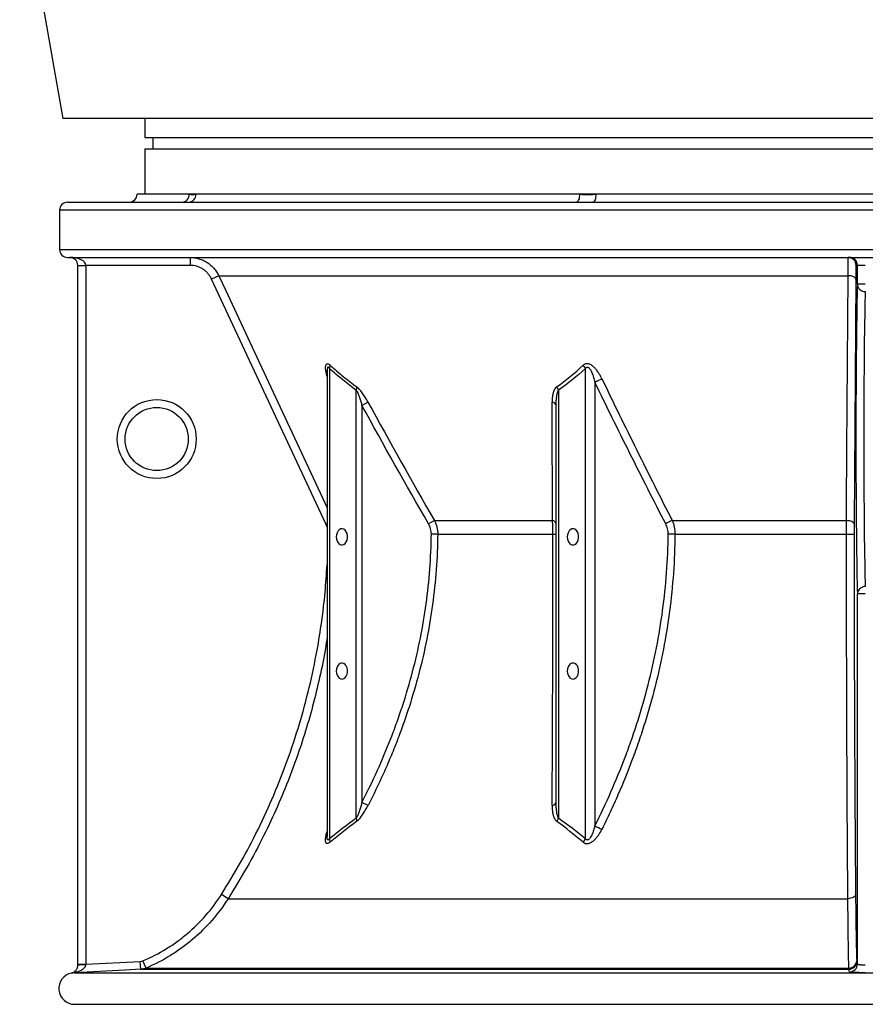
# Model space of a CAD drawing. Header units: millimetres. Extents: x 1367 to 2597, y 319 to 3508.
# Tile 1 of 6: x 1445 to 1981, y 319 to 943. Entities that reach past the tile are written whole.
import ezdxf

# ---------------------------------------------------------------- set-up
doc = ezdxf.new("R2010")
doc.units = ezdxf.units.MM

msp = doc.modelspace()

# ---------------------------------------------------------------- linework, layer by layer
at = {"color": 7, "linetype": 'Continuous', "lineweight": 25}
for p, q in [((1444.97, 1034.87), (1472.29, 879.98)), ((2491.29, 879.98), (1472.29, 879.98)), ((1524.29, 879.98), (1524.29, 867.98)), ((1524.29, 867.98), (2439.29, 867.98)), ((1529.29, 867.98), (1529.29, 860.68)), ((1524.29, 860.68), (1524.29, 831.98)), ((1524.29, 860.68), (2439.29, 860.68)), ((1552.38, 831.98), (1519.29, 831.98)), ((1556.66, 831.98), (1552.38, 831.98)), ((1799.64, 831.98), (1556.66, 831.98)), ((1809.97, 831.98), (1799.64, 831.98)), ((2153.6, 831.98), (1809.97, 831.98)), ((1475.29, 826.98), (2488.29, 826.98)), ((1470.29, 821.98), (1470.29, 796.98)), ((1475.29, 791.98), (2488.29, 791.98)), ((1552.91, 791.98), (1552.91, 786.98)), ((1481.79, 786.98), (1486.79, 786.98)), ((1481.79, 344.35), (1481.79, 786.98)), ((1552.91, 786.98), (1486.79, 786.98)), ((1486.79, 786.98), (1486.79, 344.35)), ((1975.66, 786.98), (1974.77, 786.98)), ((1980.66, 786.98), (1975.66, 786.98)), ((1975.66, 775.06), (1975.66, 786.98)), ((1571.05, 780.43), (1566.52, 778.32)), ((1571.05, 780.43), (1969.72, 780.43)), ((1638.95, 623.23), (1566.52, 778.32)), ((1974.58, 778.32), (1973.57, 623.23)), ((1980.66, 775.06), (1975.66, 775.06)), ((1639.72, 720.17), (1639.72, 425.32)), ((1639.76, 720.07), (1639.76, 720.3)), ((1641.19, 721.59), (1641.19, 423.93)), ((1803.34, 423.93), (1803.34, 721.59)), ((1809.38, 712.86), (1809.38, 432.11)), ((1658.22, 437.02), (1658.22, 707.85)), ((1786.31, 707.85), (1786.31, 437.02)), ((1661.76, 698.27), (1665.59, 700.38)), ((1661.76, 698.27), (1661.76, 446.88)), ((1784.84, 446.88), (1784.84, 698.27)), ((1707.68, 625.34), (1704.01, 623.23)), ((1707.68, 625.34), (1782.51, 625.34)), ((1858.37, 625.34), (1968.75, 625.34)), ((1709.79, 616.71), (1705.75, 616.75)), ((1709.79, 616.71), (1782.8, 616.71)), ((1860.08, 616.71), (1968.75, 616.71)), ((1980.66, 578.91), (1975.66, 578.91)), ((1975.66, 344.49), (1975.66, 578.91)), ((1665.63, 444.87), (1661.76, 446.88)), ((1577, 385.86), (1572.79, 388.54)), ((1577, 385.86), (1969.62, 385.86)), ((1481.79, 344.35), (1486.79, 344.35)), ((1486.79, 344.35), (1521.39, 346.16)), ((1521.65, 341.17), (1521.39, 346.16)), ((1525.02, 341.94), (1523.08, 346.55)), ((1975.21, 346.16), (1975.66, 344.49)), ((1479.66, 338.97), (1479.66, 339.04)), ((1479.66, 338.97), (2483.91, 338.97)), ((1521.65, 341.17), (1970.22, 341.17)), ((1525.02, 341.94), (1970.24, 341.94)), ((1480.29, 318.98), (2483.29, 318.98))]:
    msp.add_line(p, q, dxfattribs=at)
at = {"color": 1, "linetype": 'Continuous', "lineweight": 25}
for p, q in [((2493.29, 821.98), (1470.29, 821.98)), ((1470.29, 796.98), (2493.29, 796.98)), ((1639.72, 623.59), (1638.95, 623.23)), ((1639.72, 621.11), (1638.95, 623.23)), ((1479.74, 318.98), (2483.83, 318.98))]:
    msp.add_line(p, q, dxfattribs=at)
at = {"color": 7, "linetype": 'Continuous', "lineweight": 25, "flags": 128}
for points in [[(1799.64, 831.98), (1799.61, 831.01), (1799.49, 830.07), (1799.31, 829.2), (1799.07, 828.45), (1798.77, 827.82), (1798.43, 827.36), (1798.06, 827.08), (1797.68, 826.98)], [(1809.97, 831.98), (1809.93, 831.01), (1809.83, 830.07), (1809.66, 829.2), (1809.43, 828.45), (1809.14, 827.82), (1808.82, 827.36), (1808.48, 827.08), (1808.11, 826.98)], [(1968.75, 625.34), (1968.8, 634.4), (1969.03, 670.65), (1969.72, 780.43)], [(1974.58, 778.32), (1974.48, 778.72), (1974.2, 779.11), (1973.75, 779.47), (1973.14, 779.79), (1972.41, 780.05), (1971.57, 780.25), (1970.67, 780.38), (1969.72, 780.43)], [(1973.57, 623.23), (1973.47, 623.63), (1973.19, 624.01), (1972.74, 624.37), (1972.15, 624.69), (1971.42, 624.95), (1970.59, 625.15), (1969.69, 625.28), (1968.75, 625.34)], [(1645.47, 615.03), (1645.61, 613.65), (1646, 612.38), (1646.62, 611.3), (1647.42, 610.5), (1648.35, 610.04), (1649.33, 609.94), (1650.29, 610.22), (1651.16, 610.86), (1651.88, 611.81), (1652.39, 613), (1652.65, 614.34), (1652.65, 615.72), (1652.39, 617.06), (1651.88, 618.25), (1651.16, 619.2), (1650.29, 619.84), (1649.33, 620.12), (1648.35, 620.02), (1647.42, 619.56), (1646.62, 618.76), (1646, 617.68), (1645.61, 616.41), (1645.47, 615.03)], [(1791.84, 615.03), (1791.98, 613.65), (1792.37, 612.38), (1792.99, 611.3), (1793.79, 610.5), (1794.72, 610.04), (1795.7, 609.94), (1796.66, 610.22), (1797.53, 610.86), (1798.25, 611.81), (1798.76, 613), (1799.02, 614.34), (1799.02, 615.72), (1798.76, 617.06), (1798.25, 618.25), (1797.53, 619.2), (1796.66, 619.84), (1795.7, 620.12), (1794.72, 620.02), (1793.79, 619.56), (1792.99, 618.76), (1792.37, 617.68), (1791.98, 616.41), (1791.84, 615.03)], [(1860.08, 616.71), (1859.55, 616.71), (1859, 616.72), (1858.45, 616.72), (1857.89, 616.73), (1857.34, 616.73), (1856.8, 616.74), (1856.27, 616.74), (1855.78, 616.75)], [(1645.47, 530.03), (1645.61, 528.65), (1646, 527.38), (1646.62, 526.3), (1647.42, 525.5), (1648.35, 525.04), (1649.33, 524.94), (1650.29, 525.22), (1651.16, 525.86), (1651.88, 526.81), (1652.39, 528), (1652.65, 529.34), (1652.65, 530.72), (1652.39, 532.06), (1651.88, 533.25), (1651.16, 534.2), (1650.29, 534.84), (1649.33, 535.12), (1648.35, 535.02), (1647.42, 534.56), (1646.62, 533.76), (1646, 532.68), (1645.61, 531.41), (1645.47, 530.03)], [(1791.84, 530.03), (1791.98, 528.65), (1792.37, 527.38), (1792.99, 526.3), (1793.79, 525.5), (1794.72, 525.04), (1795.7, 524.94), (1796.66, 525.22), (1797.53, 525.86), (1798.25, 526.81), (1798.76, 528), (1799.02, 529.34), (1799.02, 530.72), (1798.76, 532.06), (1798.25, 533.25), (1797.53, 534.2), (1796.66, 534.84), (1795.7, 535.12), (1794.72, 535.02), (1793.79, 534.56), (1792.99, 533.76), (1792.37, 532.68), (1791.98, 531.41), (1791.84, 530.03)], [(1974.5, 388.54), (1974.39, 388.03), (1974.11, 387.54), (1973.66, 387.08), (1973.06, 386.68), (1972.32, 386.35), (1971.48, 386.1), (1970.57, 385.93), (1969.62, 385.86)], [(1521.65, 341.17), (1511.67, 340.65), (1479.66, 338.97)], [(1970.67, 339.49), (1970.53, 340.02), (1970.22, 341.17)]]:
    msp.add_lwpolyline(points, dxfattribs=at)
at = {"color": 1, "linetype": 'Continuous', "lineweight": 25, "flags": 128}
msp.add_lwpolyline([(1571.05, 780.43), (1575.28, 771.37), (1592.2, 735.13), (1639.72, 633.37)], dxfattribs=at)
at = {"color": 7, "linetype": 'Continuous', "lineweight": 25}
for radius in [25, 20]:
    msp.add_circle((1531.79, 676.98), radius, dxfattribs=at)
for centre, radius, start, end in [((1514.29, 831.98), 5, 270, 0), ((1547.56, 831.81), 4.83, 272.20417, 2.04636), ((1551.85, 831.79), 4.81, 272.51273, 2.30956), ((1475.29, 821.98), 5, 90, 180), ((1475.29, 796.98), 5, 180, 270), ((1476.79, 786.98), 5, 0, 90), ((1969.77, 786.98), 5, 359.99721, 89.99721), ((1970.66, 786.98), 5, 359.99721, 89.99721), ((1980.53, 775.26), 4.87, 182.35057, 271.54987), ((1636.8, 723.67), 4.86, 334.57497, 0.32449), ((1796.2, 718.33), 7.85, 24.5256, 43.1725), ((1819.58, 697), 18.86, 107.58812, 122.73188), ((1653.28, 709.72), 5.28, 339.28826, 2.65362), ((1779.15, 705.24), 7.62, 20.05061, 38.31611), ((1782.05, 697.49), 2.91, 15.6687, 85.73239), ((1782.14, 622.58), 2.78, 13.35807, 82.36205), ((1864.51, 608.14), 18.27, 109.6585, 124.30635), ((1783.12, 648.1), 31.39, 269.40188, 273.14133), ((1969.88, 751.35), 134.65, 269.51927, 271.56456), ((1980.53, 578.71), 4.87, 88.45013, 177.64943), ((1782.12, 447.71), 2.85, 273.3263, 342.95089), ((1653.28, 435.16), 5.28, 357.19494, 20.63356), ((1779.14, 439.62), 7.62, 321.70268, 340.03206), ((1819.55, 447.35), 18.32, 236.28362, 251.92407), ((1636.69, 421.96), 4.9, 356.41808, 23.64), ((1796.15, 426.93), 7.79, 317.42682, 337.35785), ((1485.53, 325.67), 18.38, 86.14189, 101.75916), ((1970.21, 346.17), 5, 270.08777, 359.9146), ((1970.35, 346.78), 4.84, 268.65081, 357.2342), ((1970.66, 344.5), 5, 270.08018, 359.91458), ((1479.79, 328.98), 10, 101.54162, 269.75722), ((1476.79, 343.68), 5, 281.59371, 314.54911), ((1479.5, 335.3), 3.74, 87.60047, 107.88744), ((1480.29, 446.98), 128, 269.75722, 270)]:
    msp.add_arc(centre, radius, start, end, dxfattribs=at)
for centre, major_axis, ratio, start_param, end_param in [((1476.79, 786.98), (10, 0), 0.5, 0, 1.570796), ((1976.18, 676.98), (0, 105), 0.013964, 0.365207, 2.776385), ((1981.18, 676.98), (0, 100), 0.014662, 0.365207, 2.776385)]:
    msp.add_ellipse(centre, major_axis=major_axis, ratio=ratio, start_param=start_param, end_param=end_param, dxfattribs=at)
for points, knots in [([(1552.38, 831.98), (1552.73, 831.98), (1553.08, 831.95), (1553.78, 831.9), (1554.13, 831.88), (1554.85, 831.88), (1555.21, 831.9), (1555.93, 831.95), (1556.29, 831.98), (1556.66, 831.98)], [0, 0, 0, 0, 0.25, 0.25, 0.5, 0.5, 0.75, 0.75, 1, 1, 1, 1]), ([(1799.64, 831.98), (1800.5, 831.98), (1801.36, 831.95), (1803.07, 831.9), (1803.93, 831.88), (1805.65, 831.88), (1806.52, 831.9), (1808.24, 831.95), (1809.11, 831.98), (1809.97, 831.98)], [0, 0, 0, 0, 0.25, 0.25, 0.5, 0.5, 0.75, 0.75, 1, 1, 1, 1]), ([(1552.91, 791.98), (1553.87, 791.98), (1554.81, 791.91), (1556.67, 791.65), (1557.59, 791.45), (1558.96, 791.05), (1559.41, 790.91), (1560.3, 790.58), (1560.74, 790.4), (1562.03, 789.81), (1562.86, 789.36), (1564.05, 788.61), (1564.44, 788.34), (1565.2, 787.77), (1565.57, 787.48), (1566.66, 786.55), (1567.33, 785.89), (1568.57, 784.48), (1569.14, 783.73), (1569.92, 782.53), (1570.17, 782.12), (1570.63, 781.29), (1570.85, 780.87), (1571.05, 780.43)], [0, 0, 0, 0, 0.125, 0.125, 0.25, 0.25, 0.3125, 0.3125, 0.375, 0.375, 0.5, 0.5, 0.5625, 0.5625, 0.625, 0.625, 0.75, 0.75, 0.875, 0.875, 0.9375, 0.9375, 1, 1, 1, 1]), ([(1969.72, 780.43), (1969.72, 781.3), (1969.72, 782.12), (1969.72, 783.7), (1969.72, 784.45), (1969.73, 785.52), (1969.73, 785.87), (1969.73, 786.53), (1969.73, 786.85), (1969.73, 787.78), (1969.74, 788.34), (1969.74, 789.1), (1969.74, 789.34), (1969.74, 789.79), (1969.74, 790), (1969.75, 790.59), (1969.75, 790.92), (1969.76, 791.44), (1969.76, 791.64), (1969.77, 791.85), (1969.77, 791.9), (1969.77, 791.97), (1969.77, 791.98), (1969.77, 791.98)], [0, 0, 0, 0, 0.125, 0.125, 0.25, 0.25, 0.3125, 0.3125, 0.375, 0.375, 0.5, 0.5, 0.5625, 0.5625, 0.625, 0.625, 0.75, 0.75, 0.875, 0.875, 0.9375, 0.9375, 1, 1, 1, 1]), ([(1566.52, 778.32), (1566.22, 778.97), (1565.87, 779.6), (1565.09, 780.79), (1564.66, 781.35), (1563.73, 782.41), (1563.23, 782.91), (1562.41, 783.6), (1562.13, 783.83), (1561.56, 784.25), (1561.27, 784.45), (1560.37, 785.02), (1559.75, 785.35), (1558.78, 785.79), (1558.46, 785.93), (1557.79, 786.17), (1557.45, 786.29), (1555.74, 786.78), (1554.34, 786.98), (1552.91, 786.98)], [0, 0, 0, 0, 0.125, 0.125, 0.25, 0.25, 0.375, 0.375, 0.4375, 0.4375, 0.5, 0.5, 0.625, 0.625, 0.6875, 0.6875, 0.75, 0.75, 1, 1, 1, 1]), ([(1974.77, 786.98), (1974.76, 786.98), (1974.75, 786.93), (1974.73, 786.73), (1974.72, 786.58), (1974.7, 786.18), (1974.7, 785.94), (1974.68, 785.5), (1974.68, 785.34), (1974.67, 785), (1974.66, 784.82), (1974.65, 784.25), (1974.64, 783.83), (1974.63, 783.14), (1974.63, 782.9), (1974.62, 782.39), (1974.62, 782.13), (1974.6, 780.8), (1974.59, 779.62), (1974.58, 778.32)], [0, 0, 0, 0, 0.125, 0.125, 0.25, 0.25, 0.375, 0.375, 0.4375, 0.4375, 0.5, 0.5, 0.625, 0.625, 0.6875, 0.6875, 0.75, 0.75, 1, 1, 1, 1]), ([(1641.66, 723.7), (1644.4, 721.23), (1647.18, 718.84), (1652.81, 714.26), (1655.66, 712.06), (1658.56, 709.97)], [0, 0, 0, 0, 0.5, 0.5, 1, 1, 1, 1]), ([(1813.88, 714.97), (1813.57, 715.62), (1813.24, 716.25), (1812.54, 717.51), (1812.18, 718.13), (1811.39, 719.34), (1810.98, 719.93), (1810.08, 721.09), (1809.59, 721.65), (1808.82, 722.43), (1808.55, 722.68), (1807.99, 723.16), (1807.69, 723.38), (1807.09, 723.8), (1806.77, 723.98), (1806.13, 724.3), (1805.79, 724.43), (1805.29, 724.57), (1805.12, 724.6), (1804.78, 724.65), (1804.61, 724.67), (1804.12, 724.68), (1803.8, 724.64), (1803.2, 724.49), (1802.91, 724.37), (1802.39, 724.08), (1802.15, 723.9), (1801.93, 723.7)], [0, 0, 0, 0, 0.125, 0.125, 0.25, 0.25, 0.375, 0.375, 0.5, 0.5, 0.5625, 0.5625, 0.625, 0.625, 0.6875, 0.6875, 0.75, 0.75, 0.78125, 0.78125, 0.8125, 0.8125, 0.875, 0.875, 0.9375, 0.9375, 1, 1, 1, 1]), ([(1658.22, 707.85), (1655.3, 709.95), (1652.43, 712.14), (1646.75, 716.73), (1643.95, 719.12), (1641.19, 721.59)], [0, 0, 0, 0, 0.5, 0.5, 1, 1, 1, 1]), ([(1803.34, 721.59), (1803.47, 721.8), (1803.6, 722), (1803.85, 722.26), (1803.95, 722.34), (1804.15, 722.47), (1804.26, 722.52), (1804.5, 722.57), (1804.62, 722.57), (1804.87, 722.52), (1804.99, 722.48), (1805.23, 722.36), (1805.34, 722.28), (1805.55, 722.11), (1805.65, 722.02), (1805.93, 721.72), (1806.09, 721.51), (1806.4, 721.05), (1806.55, 720.82), (1806.95, 720.1), (1807.18, 719.61), (1807.62, 718.6), (1807.82, 718.09), (1808.18, 717.06), (1808.35, 716.54), (1808.84, 714.97), (1809.12, 713.92), (1809.38, 712.86)], [0, 0, 0, 0, 0.0625, 0.0625, 0.09375, 0.09375, 0.125, 0.125, 0.15625, 0.15625, 0.1875, 0.1875, 0.21875, 0.21875, 0.25, 0.25, 0.3125, 0.3125, 0.375, 0.375, 0.5, 0.5, 0.625, 0.625, 0.75, 0.75, 1, 1, 1, 1]), ([(1854.22, 623.23), (1846.56, 638.04), (1839.01, 652.93), (1824.07, 682.82), (1816.69, 697.82), (1809.38, 712.86)], [0, 0, 0, 0, 0.5, 0.5, 1, 1, 1, 1]), ([(1813.88, 714.97), (1821.14, 699.93), (1828.47, 684.93), (1843.28, 655.05), (1850.77, 640.16), (1858.37, 625.34)], [0, 0, 0, 0, 0.5, 0.5, 1, 1, 1, 1]), ([(1658.22, 707.85), (1658.33, 707.7), (1658.43, 707.53), (1658.63, 707.18), (1658.73, 707), (1659, 706.44), (1659.17, 706.05), (1659.5, 705.27), (1659.65, 704.87), (1659.95, 704.07), (1660.1, 703.66), (1660.52, 702.43), (1660.78, 701.61), (1661.29, 699.95), (1661.53, 699.11), (1661.76, 698.27)], [0, 0, 0, 0, 0.0625, 0.0625, 0.125, 0.125, 0.25, 0.25, 0.375, 0.375, 0.5, 0.5, 0.75, 0.75, 1, 1, 1, 1]), ([(1665.59, 700.38), (1665.09, 701.3), (1664.57, 702.2), (1663.49, 703.98), (1662.93, 704.85), (1662.05, 706.1), (1661.75, 706.52), (1661.14, 707.32), (1660.83, 707.71), (1660.2, 708.44), (1659.88, 708.79), (1659.39, 709.27), (1659.22, 709.43), (1658.89, 709.71), (1658.72, 709.85), (1658.56, 709.97)], [0, 0, 0, 0, 0.25, 0.25, 0.5, 0.5, 0.625, 0.625, 0.75, 0.75, 0.875, 0.875, 0.9375, 0.9375, 1, 1, 1, 1]), ([(1785.13, 709.97), (1784.8, 709.73), (1784.52, 709.44), (1784.02, 708.8), (1783.81, 708.45), (1783.43, 707.7), (1783.27, 707.31), (1783, 706.51), (1782.88, 706.1), (1782.59, 704.84), (1782.46, 703.97), (1782.29, 702.2), (1782.26, 701.3), (1782.26, 700.38)], [0, 0, 0, 0, 0.125, 0.125, 0.25, 0.25, 0.375, 0.375, 0.5, 0.5, 0.75, 0.75, 1, 1, 1, 1]), ([(1784.84, 698.27), (1784.84, 699.11), (1784.86, 699.95), (1784.93, 701.61), (1784.99, 702.43), (1785.17, 704.07), (1785.29, 704.88), (1785.56, 706.06), (1785.67, 706.44), (1785.87, 707), (1785.94, 707.18), (1786.11, 707.53), (1786.2, 707.7), (1786.31, 707.85)], [0, 0, 0, 0, 0.25, 0.25, 0.5, 0.5, 0.75, 0.75, 0.875, 0.875, 0.9375, 0.9375, 1, 1, 1, 1]), ([(1707.68, 625.34), (1708.03, 624.67), (1708.33, 623.99), (1708.87, 622.59), (1709.09, 621.87), (1709.63, 619.69), (1709.8, 618.21), (1709.79, 616.71)], [0, 0, 0, 0, 0.25, 0.25, 0.5, 0.5, 1, 1, 1, 1]), ([(1782.8, 616.71), (1782.8, 617.46), (1782.79, 618.21), (1782.77, 619.7), (1782.75, 620.44), (1782.68, 622.62), (1782.6, 624.01), (1782.51, 625.34)], [0, 0, 0, 0, 0.25, 0.25, 0.5, 0.5, 1, 1, 1, 1]), ([(1858.37, 625.34), (1858.65, 624.68), (1858.9, 624), (1859.33, 622.6), (1859.52, 621.87), (1859.95, 619.7), (1860.09, 618.22), (1860.08, 616.71)], [0, 0, 0, 0, 0.25, 0.25, 0.5, 0.5, 1, 1, 1, 1]), ([(1968.75, 616.71), (1968.75, 618.2), (1968.75, 619.67), (1968.75, 621.84), (1968.75, 622.55), (1968.75, 623.97), (1968.75, 624.66), (1968.75, 625.34)], [0, 0, 0, 0, 0.5, 0.5, 0.75, 0.75, 1, 1, 1, 1]), ([(1705.75, 616.75), (1705.76, 617.89), (1705.62, 619), (1705.17, 620.64), (1704.99, 621.18), (1704.55, 622.23), (1704.3, 622.73), (1704.01, 623.23)], [0, 0, 0, 0, 0.5, 0.5, 0.75, 0.75, 1, 1, 1, 1]), ([(1855.78, 616.75), (1855.79, 617.9), (1855.65, 619.01), (1855.26, 620.65), (1855.09, 621.19), (1854.7, 622.23), (1854.47, 622.74), (1854.22, 623.23)], [0, 0, 0, 0, 0.5, 0.5, 0.75, 0.75, 1, 1, 1, 1]), ([(1973.57, 623.23), (1973.57, 622.21), (1973.56, 621.14), (1973.55, 618.98), (1973.55, 617.87), (1973.55, 616.75)], [0, 0, 0, 0, 0.5, 0.5, 1, 1, 1, 1]), ([(1661.76, 446.88), (1668.6, 460.07), (1674.73, 473.58), (1681.47, 490.88), (1682.77, 494.37), (1685.26, 501.35), (1686.46, 504.85), (1689.89, 515.38), (1691.97, 522.44), (1697.57, 543.74), (1700.46, 558.1), (1704.47, 587.16), (1705.58, 601.87), (1705.75, 616.75)], [0, 0, 0, 0, 0.25, 0.25, 0.3125, 0.3125, 0.375, 0.375, 0.5, 0.5, 0.75, 0.75, 1, 1, 1, 1]), ([(1709.79, 616.71), (1709.62, 601.66), (1708.5, 586.8), (1704.49, 557.42), (1701.6, 542.89), (1695.98, 521.35), (1693.89, 514.21), (1690.45, 503.56), (1689.25, 500.02), (1686.75, 492.95), (1685.44, 489.43), (1682.74, 482.42), (1681.34, 478.94), (1678.44, 472.01), (1676.95, 468.57), (1672.33, 458.31), (1669.07, 451.55), (1665.63, 444.87)], [0, 0, 0, 0, 0.25, 0.25, 0.5, 0.5, 0.625, 0.625, 0.6875, 0.6875, 0.75, 0.75, 0.8125, 0.8125, 0.875, 0.875, 1, 1, 1, 1]), ([(1782.29, 444.87), (1782.36, 458.18), (1782.43, 471.81), (1782.5, 489.26), (1782.52, 492.77), (1782.55, 499.83), (1782.56, 503.37), (1782.59, 510.49), (1782.6, 514.07), (1782.63, 521.25), (1782.64, 524.85), (1782.7, 542.9), (1782.73, 557.47), (1782.78, 586.88), (1782.79, 601.72), (1782.8, 616.71)], [0, 0, 0, 0, 0.25, 0.25, 0.3125, 0.3125, 0.375, 0.375, 0.4375, 0.4375, 0.5, 0.5, 0.75, 0.75, 1, 1, 1, 1]), ([(1809.38, 432.11), (1816.49, 446.21), (1822.9, 460.69), (1829.97, 479.31), (1831.33, 483.06), (1833.31, 488.73), (1833.95, 490.63), (1835.22, 494.43), (1835.85, 496.34), (1838.88, 505.89), (1841.1, 513.59), (1847.06, 536.82), (1850.15, 552.5), (1854.42, 584.3), (1855.61, 600.41), (1855.78, 616.75)], [0, 0, 0, 0, 0.25, 0.25, 0.3125, 0.3125, 0.34375, 0.34375, 0.375, 0.375, 0.5, 0.5, 0.75, 0.75, 1, 1, 1, 1]), ([(1860.08, 616.71), (1859.92, 600.2), (1858.74, 583.93), (1854.5, 551.8), (1851.44, 535.94), (1845.51, 512.46), (1843.31, 504.68), (1839.69, 493.09), (1838.42, 489.24), (1835.8, 481.59), (1834.43, 477.79), (1830.2, 466.46), (1827.19, 459.01), (1822.39, 447.99), (1820.75, 444.34), (1817.37, 437.1), (1815.64, 433.5), (1813.86, 429.94)], [0, 0, 0, 0, 0.25, 0.25, 0.5, 0.5, 0.625, 0.625, 0.6875, 0.6875, 0.75, 0.75, 0.875, 0.875, 0.9375, 0.9375, 1, 1, 1, 1]), ([(1969.62, 385.86), (1969.55, 394.48), (1969.48, 403.25), (1969.36, 421.05), (1969.3, 430.09), (1969.19, 448.46), (1969.14, 457.78), (1969.05, 476.7), (1969.01, 486.3), (1968.96, 500.91), (1968.94, 505.82), (1968.91, 515.7), (1968.89, 520.67), (1968.85, 535.62), (1968.83, 545.64), (1968.8, 560.78), (1968.79, 565.85), (1968.77, 575.99), (1968.77, 581.06), (1968.75, 596.31), (1968.75, 606.49), (1968.75, 616.71)], [0, 0, 0, 0, 0.125, 0.125, 0.25, 0.25, 0.375, 0.375, 0.5, 0.5, 0.5625, 0.5625, 0.625, 0.625, 0.75, 0.75, 0.8125, 0.8125, 0.875, 0.875, 1, 1, 1, 1]), ([(1973.55, 616.75), (1973.55, 606.64), (1973.56, 596.57), (1973.58, 576.53), (1973.6, 566.55), (1973.64, 546.69), (1973.67, 536.81), (1973.71, 522.05), (1973.73, 517.14), (1973.76, 507.35), (1973.78, 502.49), (1973.84, 488.02), (1973.89, 478.51), (1973.98, 459.77), (1974.04, 450.54), (1974.15, 432.35), (1974.22, 423.39), (1974.35, 405.76), (1974.42, 397.08), (1974.5, 388.54)], [0, 0, 0, 0, 0.125, 0.125, 0.25, 0.25, 0.375, 0.375, 0.4375, 0.4375, 0.5, 0.5, 0.625, 0.625, 0.75, 0.75, 0.875, 0.875, 1, 1, 1, 1]), ([(1661.76, 446.88), (1661.53, 446.01), (1661.3, 445.15), (1660.81, 443.45), (1660.55, 442.6), (1659.99, 440.91), (1659.69, 440.08), (1659.19, 438.86), (1659.02, 438.46), (1658.74, 437.89), (1658.64, 437.71), (1658.44, 437.35), (1658.33, 437.18), (1658.22, 437.02)], [0, 0, 0, 0, 0.25, 0.25, 0.5, 0.5, 0.75, 0.75, 0.875, 0.875, 0.9375, 0.9375, 1, 1, 1, 1]), ([(1658.55, 434.9), (1658.9, 435.15), (1659.24, 435.45), (1659.9, 436.11), (1660.24, 436.48), (1660.89, 437.25), (1661.2, 437.65), (1661.82, 438.49), (1662.12, 438.92), (1663.01, 440.23), (1663.56, 441.14), (1664.63, 442.98), (1665.14, 443.92), (1665.63, 444.87)], [0, 0, 0, 0, 0.125, 0.125, 0.25, 0.25, 0.375, 0.375, 0.5, 0.5, 0.75, 0.75, 1, 1, 1, 1]), ([(1782.29, 444.87), (1782.28, 443.92), (1782.31, 442.98), (1782.47, 441.13), (1782.59, 440.22), (1782.87, 438.91), (1782.99, 438.48), (1783.26, 437.65), (1783.42, 437.25), (1783.78, 436.48), (1784, 436.12), (1784.5, 435.45), (1784.79, 435.15), (1785.13, 434.9)], [0, 0, 0, 0, 0.25, 0.25, 0.5, 0.5, 0.625, 0.625, 0.75, 0.75, 0.875, 0.875, 1, 1, 1, 1]), ([(1786.31, 437.02), (1786.2, 437.18), (1786.1, 437.35), (1785.93, 437.71), (1785.86, 437.9), (1785.65, 438.47), (1785.55, 438.87), (1785.37, 439.67), (1785.29, 440.08), (1785.17, 440.91), (1785.12, 441.33), (1784.98, 442.59), (1784.93, 443.44), (1784.86, 445.15), (1784.84, 446.01), (1784.84, 446.88)], [0, 0, 0, 0, 0.0625, 0.0625, 0.125, 0.125, 0.25, 0.25, 0.375, 0.375, 0.5, 0.5, 0.75, 0.75, 1, 1, 1, 1]), ([(1809.38, 432.11), (1809.13, 431.11), (1808.84, 430.11), (1808.36, 428.63), (1808.19, 428.13), (1807.82, 427.16), (1807.62, 426.67), (1807.17, 425.72), (1806.93, 425.26), (1806.52, 424.59), (1806.37, 424.37), (1806.06, 423.96), (1805.89, 423.76), (1805.51, 423.41), (1805.3, 423.25), (1804.95, 423.1), (1804.83, 423.06), (1804.6, 423.03), (1804.48, 423.03), (1804.25, 423.08), (1804.14, 423.13), (1803.95, 423.24), (1803.86, 423.31), (1803.61, 423.54), (1803.47, 423.73), (1803.34, 423.93)], [0, 0, 0, 0, 0.25, 0.25, 0.375, 0.375, 0.5, 0.5, 0.625, 0.625, 0.6875, 0.6875, 0.75, 0.75, 0.8125, 0.8125, 0.84375, 0.84375, 0.875, 0.875, 0.90625, 0.90625, 0.9375, 0.9375, 1, 1, 1, 1]), ([(1801.89, 421.65), (1802.11, 421.47), (1802.35, 421.3), (1802.74, 421.1), (1802.87, 421.04), (1803.15, 420.94), (1803.3, 420.89), (1803.75, 420.78), (1804.06, 420.75), (1804.54, 420.76), (1804.7, 420.77), (1805.03, 420.81), (1805.2, 420.84), (1805.69, 420.96), (1806.02, 421.07), (1806.67, 421.36), (1806.98, 421.53), (1807.59, 421.9), (1807.88, 422.1), (1808.45, 422.55), (1808.73, 422.78), (1809.52, 423.52), (1810.01, 424.05), (1810.94, 425.15), (1811.36, 425.73), (1812.55, 427.47), (1813.24, 428.69), (1813.86, 429.94)], [0, 0, 0, 0, 0.0625, 0.0625, 0.09375, 0.09375, 0.125, 0.125, 0.1875, 0.1875, 0.21875, 0.21875, 0.25, 0.25, 0.3125, 0.3125, 0.375, 0.375, 0.4375, 0.4375, 0.5, 0.5, 0.625, 0.625, 0.75, 0.75, 1, 1, 1, 1]), ([(1523.08, 346.55), (1528.19, 348.7), (1533.09, 351.22), (1540.13, 355.54), (1542.42, 357.07), (1545.78, 359.5), (1546.88, 360.33), (1549.07, 362.04), (1550.14, 362.91), (1555.41, 367.37), (1559.31, 371.22), (1566.51, 379.46), (1569.81, 383.86), (1572.79, 388.54)], [0, 0, 0, 0, 0.25, 0.25, 0.375, 0.375, 0.4375, 0.4375, 0.5, 0.5, 0.75, 0.75, 1, 1, 1, 1]), ([(1974.5, 388.54), (1974.54, 383.86), (1974.58, 379.45), (1974.66, 373.24), (1974.69, 371.23), (1974.73, 368.33), (1974.74, 367.38), (1974.77, 365.51), (1974.78, 364.59), (1974.86, 360.14), (1974.92, 356.94), (1975.05, 351.22), (1975.12, 348.7), (1975.19, 346.55)], [0, 0, 0, 0, 0.25, 0.25, 0.375, 0.375, 0.4375, 0.4375, 0.5, 0.5, 0.75, 0.75, 1, 1, 1, 1]), ([(1577, 385.86), (1573.89, 380.97), (1570.45, 376.38), (1562.94, 367.77), (1558.87, 363.75), (1552.27, 358.17), (1549.98, 356.37), (1546.47, 353.83), (1545.28, 353), (1542.87, 351.39), (1541.65, 350.61), (1535.49, 346.83), (1530.36, 344.19), (1525.02, 341.94)], [0, 0, 0, 0, 0.25, 0.25, 0.5, 0.5, 0.625, 0.625, 0.6875, 0.6875, 0.75, 0.75, 1, 1, 1, 1]), ([(1970.24, 341.94), (1970.17, 344.19), (1970.11, 346.82), (1970, 352.79), (1969.94, 356.13), (1969.86, 361.7), (1969.84, 363.66), (1969.8, 366.7), (1969.79, 367.73), (1969.77, 369.84), (1969.75, 370.91), (1969.7, 376.35), (1969.66, 380.97), (1969.62, 385.86)], [0, 0, 0, 0, 0.25, 0.25, 0.5, 0.5, 0.625, 0.625, 0.6875, 0.6875, 0.75, 0.75, 1, 1, 1, 1]), ([(1478.35, 338.86), (1478.47, 338.9), (1478.62, 338.96), (1478.94, 339.11), (1479.11, 339.19), (1479.63, 339.5), (1479.98, 339.76), (1480.49, 340.28), (1480.65, 340.47), (1480.97, 340.9), (1481.13, 341.15), (1481.34, 341.58), (1481.4, 341.73), (1481.52, 342.05), (1481.58, 342.22), (1481.68, 342.59), (1481.71, 342.79), (1481.77, 343.21), (1481.79, 343.43), (1481.79, 343.66)], [0, 0, 0, 0, 0.125, 0.125, 0.25, 0.25, 0.5, 0.5, 0.625, 0.625, 0.75, 0.75, 0.8125, 0.8125, 0.875, 0.875, 0.9375, 0.9375, 1, 1, 1, 1]), ([(1486.77, 344), (1486.76, 343.79), (1486.72, 343.58), (1486.6, 343.18), (1486.52, 342.98), (1486.32, 342.62), (1486.21, 342.45), (1485.97, 342.12), (1485.84, 341.97), (1485.42, 341.55), (1485.12, 341.29), (1484.49, 340.84), (1484.16, 340.64), (1483.15, 340.1), (1482.44, 339.81), (1481.38, 339.46), (1481.03, 339.36), (1480.5, 339.22), (1480.33, 339.18), (1479.99, 339.1), (1479.82, 339.07), (1479.66, 339.04)], [0, 0, 0, 0, 0.0625, 0.0625, 0.125, 0.125, 0.1875, 0.1875, 0.25, 0.25, 0.375, 0.375, 0.5, 0.5, 0.75, 0.75, 0.875, 0.875, 0.9375, 0.9375, 1, 1, 1, 1]), ([(1975.66, 344.49), (1975.66, 344.45), (1975.7, 344.42), (1975.8, 344.37), (1975.84, 344.35), (1975.94, 344.32), (1975.99, 344.31), (1976.18, 344.26), (1976.34, 344.23), (1976.7, 344.18), (1976.91, 344.15), (1977.37, 344.1), (1977.62, 344.08), (1978.03, 344.05), (1978.17, 344.04), (1978.46, 344.03), (1978.6, 344.02), (1979.05, 344), (1979.36, 343.99), (1980.01, 343.98), (1980.33, 343.98), (1980.66, 343.98)], [0, 0, 0, 0, 0.125, 0.125, 0.1875, 0.1875, 0.25, 0.25, 0.375, 0.375, 0.5, 0.5, 0.625, 0.625, 0.6875, 0.6875, 0.75, 0.75, 0.875, 0.875, 1, 1, 1, 1]), ([(1478.35, 338.86), (1478.28, 338.83), (1478.21, 338.81), (1478.14, 338.79), (1478.06, 338.76), (1477.99, 338.74), (1477.92, 338.72), (1477.92, 338.72), (1477.92, 338.72), (1477.92, 338.72)], [0, 0, 0, 0, 0.000795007, 0.000795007, 0.000795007, 0.001590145, 0.001590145, 0.001590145, 0.001610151, 0.001610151, 0.001610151, 0.001610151]), ([(1980.66, 338.98), (1980, 338.98), (1979.36, 338.99), (1978.07, 339), (1977.45, 339.01), (1976.56, 339.03), (1976.27, 339.04), (1975.69, 339.05), (1975.41, 339.06), (1974.6, 339.09), (1974.1, 339.11), (1973.18, 339.16), (1972.75, 339.18), (1972.03, 339.24), (1971.72, 339.27), (1971.34, 339.31), (1971.22, 339.33), (1971.03, 339.36), (1970.95, 339.38), (1970.75, 339.43), (1970.67, 339.46), (1970.67, 339.49)], [0, 0, 0, 0, 0.125, 0.125, 0.25, 0.25, 0.3125, 0.3125, 0.375, 0.375, 0.5, 0.5, 0.625, 0.625, 0.75, 0.75, 0.8125, 0.8125, 0.875, 0.875, 1, 1, 1, 1])]:
    msp.add_open_spline(points, degree=3, knots=knots, dxfattribs=at)
at = {"color": 1, "linetype": 'Continuous', "lineweight": 25}
for points, knots in [([(1639.72, 716.56), (1639.61, 717), (1639.24, 718.39), (1638.88, 720.46), (1638.7, 722.67), (1638.92, 724.1), (1639.53, 724.71), (1640.27, 724.67), (1641.02, 724.25), (1641.48, 723.85), (1641.66, 723.7)], [0, 0, 0, 0, 0.095038, 0.306791, 0.480046, 0.654326, 0.753037, 0.852125, 0.943998, 1, 1, 1, 1]), ([(1641.19, 721.59), (1641.1, 721.73), (1640.95, 721.99), (1640.72, 722.29), (1640.51, 722.49), (1640.3, 722.58), (1640.13, 722.53), (1639.99, 722.36), (1639.77, 721.77), (1639.71, 721.01), (1639.73, 720.36), (1639.73, 720.3)], [0, 0, 0, 0, 0.110626, 0.1877183, 0.2701187, 0.3452177, 0.4228735, 0.4931829, 0.5914306, 0.9604793, 1, 1, 1, 1]), ([(1572.79, 388.54), (1576.91, 395.26), (1585.16, 408.71), (1596.17, 429.77), (1606.12, 451.45), (1614.87, 473.75), (1622.38, 496.52), (1628.63, 519.67), (1633.21, 541.35), (1636.41, 561.42), (1638.57, 579.5), (1639.34, 591.51), (1639.72, 597.36)], [0, 0, 0, 0, 0.106692, 0.213385, 0.321378, 0.429371, 0.537458, 0.645629, 0.753716, 0.837127, 0.920613, 1, 1, 1, 1]), ([(1639.72, 551.56), (1639.38, 549.16), (1638.16, 540.58), (1635.08, 525.99), (1630.69, 507.79), (1625.46, 489.82), (1620.41, 474.83), (1614.72, 459.62), (1608.35, 444.2), (1599.41, 425.14), (1589.11, 405.57), (1581.04, 392.44), (1577, 385.86)], [0, 0, 0, 0, 0.040827, 0.145659, 0.250586, 0.355514, 0.460346, 0.516393, 0.62851, 0.740861, 0.87025, 1, 1, 1, 1]), ([(1641.59, 421.65), (1641.22, 421.38), (1640.5, 420.84), (1639.6, 420.67), (1638.97, 421.1), (1638.7, 422.06), (1638.69, 423.33), (1638.88, 425.01), (1639.22, 426.75), (1639.6, 428.1), (1639.72, 428.53)], [0, 0, 0, 0, 0.113813, 0.227971, 0.329826, 0.469347, 0.583609, 0.698153, 0.901626, 1, 1, 1, 1]), ([(1641.19, 423.93), (1641.01, 423.66), (1640.76, 423.28), (1640.41, 423.04), (1640.19, 423.02), (1640.03, 423.16), (1639.83, 423.57), (1639.72, 424.29), (1639.75, 424.99), (1639.76, 425.27)], [0, 0, 0, 0, 0.207008, 0.297891, 0.384726, 0.472097, 0.550446, 0.823529, 1, 1, 1, 1]), ([(1477.92, 338.72), (1477.87, 338.74), (1477.84, 338.76), (1477.8, 338.78), (1477.79, 338.78), (1477.79, 338.78)], [0, 0, 0, 0, 0.5, 0.5, 1, 1, 1, 1])]:
    msp.add_open_spline(points, degree=3, knots=knots, dxfattribs=at)
at = {"color": 7, "linetype": 'Continuous', "lineweight": 25}
for points in [[(1785.13, 709.97), (1790.88, 714.15), (1796.48, 718.76), (1801.93, 723.7)], [(1803.34, 721.59), (1797.81, 716.65), (1792.14, 712.04), (1786.31, 707.85)], [(1665.59, 700.38), (1679.4, 675.25), (1693.4, 650.22), (1707.68, 625.34)], [(1782.51, 625.34), (1782.42, 650.22), (1782.34, 675.25), (1782.26, 700.38)], [(1704.01, 623.23), (1689.67, 648.1), (1675.62, 673.13), (1661.76, 698.27)], [(1641.19, 423.93), (1646.78, 428.5), (1652.45, 432.9), (1658.22, 437.02)], [(1786.31, 437.02), (1792.08, 432.9), (1797.75, 428.5), (1803.34, 423.93)], [(1658.55, 434.9), (1652.81, 430.72), (1647.16, 426.27), (1641.59, 421.65)], [(1801.89, 421.65), (1796.39, 426.27), (1790.81, 430.72), (1785.13, 434.9)], [(1481.79, 343.66), (1481.79, 343.89), (1481.79, 344.12), (1481.79, 344.35)], [(1486.79, 344.35), (1486.78, 344.23), (1486.77, 344.12), (1486.77, 344)], [(1521.39, 346.16), (1521.98, 346.19), (1522.54, 346.32), (1523.08, 346.55)], [(1975.19, 346.55), (1975.2, 346.32), (1975.21, 346.19), (1975.21, 346.16)], [(1479.66, 339.04), (1479.07, 338.96), (1478.49, 338.86), (1477.92, 338.72)], [(1479.66, 338.97), (1479.07, 338.94), (1478.49, 338.86), (1477.92, 338.72)], [(1525.02, 341.94), (1524.48, 341.71), (1523.38, 341.36), (1522.24, 341.2), (1521.65, 341.17)], [(1970.22, 341.17), (1970.22, 341.2), (1970.23, 341.36), (1970.24, 341.71), (1970.24, 341.94)]]:
    msp.add_open_spline(points, degree=3, dxfattribs=at)

doc.saveas('drawing.dxf')
